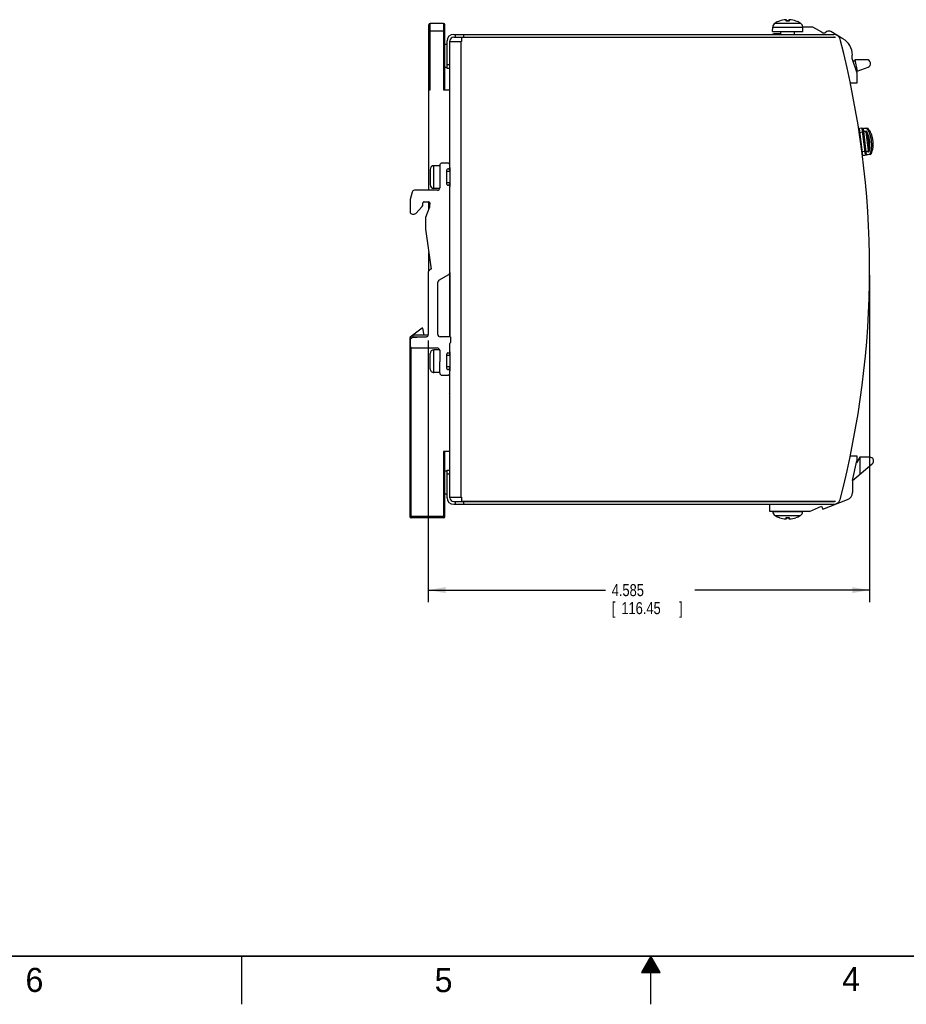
# Model space of a CAD drawing. Header units: inches. Extents: x 0 to 34, y 0 to 22.
# Tile 2 of 58: x 10.4 to 19.7, y 0 to 10.2. Entities that reach past the tile are written whole.
import ezdxf

# ---------------------------------------------------------------- set-up
doc = ezdxf.new("R2010")
doc.units = ezdxf.units.IN
doc.header["$LTSCALE"] = 1.87
doc.header["$MEASUREMENT"] = 0
doc.layers.get('0').update_dxf_attribs({"linetype": 'CONTINUOUS'})
doc.layers.add('DIMENSIONS', color=7, linetype='CONTINUOUS')
doc.styles.get("Standard").update_dxf_attribs({"font": 'txt', "width": 0.8})
doc.dimstyles.new('DIMSTYLE_1', dxfattribs={"dimtxt": 0.125, "dimasz": 0.18, "dimexe": 0.18, "dimexo": 0.0625, "dimgap": 0.09, "dimtad": 0, "dimtih": 1, "dimtoh": 1, "dimdec": 3, "dimzin": 4, "dimdsep": 46, "dimtxsty": 'STANDARD', "dimblk": '_FILLED', "dimblk1": '_FILLED', "dimblk2": '_FILLED', "dimcen": 0.09, "dimadec": 0, "dimazin": 0, "dimtp": 0.01, "dimtm": 0.01, "dimtfac": 1, "dimtdec": 3, "dimtofl": 0, "dimtmove": 0, "dimatfit": 3, "dimldrblk": '_FILLED', "dimfxl": 1, "dimtolj": 1, "dimtzin": 4, "dimarcsym": 0})

# ---------------------------------------------------------------- blocks, each defined once
blk = doc.blocks.new('_FILLED')
at = {"color": 0, "linetype": 'BYBLOCK'}
blk.add_solid([(0, 0), (-1, 0.174), (-1, -0.174)], dxfattribs=at)
blk = doc.blocks.new('*D4')
at = {"layer": 'DIMENSIONS', "color": 2, "linetype": 'CONTINUOUS'}
for p, q in [((19.273, 7.573), (19.273, 4.178)), ((14.688, 6.896), (14.688, 4.178)), ((14.688, 4.303), (16.531, 4.303)), ((19.273, 4.303), (17.456, 4.303))]:
    blk.add_line(p, q, dxfattribs=at)
at = {"layer": 'DIMENSIONS', "color": 2, "linetype": 'CONTINUOUS', "xscale": 0.18, "yscale": 0.18, "zscale": 0.18}
for p, rotation in [((14.688, 4.303), 180), ((19.273, 4.303), 0.000853)]:
    blk.add_blockref('_FILLED', p, dxfattribs=dict(at, rotation=rotation))
at = {"layer": 'DIMENSIONS', "color": 2, "linetype": 'CONTINUOUS', "width": 0.8}
for s, p in [('4.585', (16.594, 4.24)), ('[', (16.594, 4.053)), ('116.45', (16.694, 4.053)), (']', (17.294, 4.053))]:
    blk.add_text(s, height=0.125, dxfattribs=at).set_placement(p)

msp = doc.modelspace()

# ---------------------------------------------------------------- linework, layer by layer
at = {"color": 7, "linetype": 'CONTINUOUS'}
for p, q in [((14.6924, 8.4561), (14.6924, 10.1746)), ((14.7081, 9.5014), (14.7081, 10.1903)), ((14.8459, 10.1903), (14.7081, 10.1903)), ((14.8459, 10.1903), (14.8459, 9.5014)), ((14.8617, 9.5014), (14.8617, 10.1746)), ((18.2652, 10.1076), (18.2667, 10.1514)), ((18.2667, 10.1514), (18.5786, 10.1514)), ((18.2917, 10.1936), (18.5537, 10.1936)), ((18.3383, 10.2149), (18.337, 10.2149)), ((18.4078, 10.2286), (18.4076, 10.2286)), ((18.4081, 10.2149), (18.4081, 10.2284)), ((18.4373, 10.2149), (18.4081, 10.2149)), ((18.436, 10.2153), (18.4094, 10.2153)), ((18.4102, 10.2153), (18.4102, 10.2264)), ((18.4352, 10.2264), (18.4352, 10.2153)), ((18.4373, 10.2284), (18.4373, 10.2149)), ((18.5083, 10.2149), (18.5071, 10.2149)), ((18.5802, 10.1076), (18.5786, 10.1514)), ((18.6845, 10.151), (18.5786, 10.151)), ((18.7784, 10.0975), (18.6845, 10.151)), ((14.6924, 10.1116), (14.8617, 10.1116)), ((14.9522, 10.0762), (18.9003, 10.0762)), ((14.9522, 10.0466), (18.9003, 10.0466)), ((14.9699, 10.0466), (14.9699, 10.0762)), ((15.0349, 10.0427), (15.0349, 10.0033)), ((18.9165, 10.0427), (15.0349, 10.0427)), ((15.0565, 10.0466), (15.0565, 10.0762)), ((18.2652, 10.1076), (18.5802, 10.1076)), ((18.3514, 10.0805), (18.279, 10.0805)), ((18.3439, 10.0427), (18.3439, 10.0466)), ((18.3514, 10.0762), (18.3514, 10.1076)), ((18.494, 10.0762), (18.494, 10.1076)), ((18.5014, 10.0427), (18.5014, 10.0466)), ((18.8297, 10.1051), (18.8185, 10.0982)), ((18.9968, 10.0312), (18.8703, 10.1055)), ((14.8833, 9.9699), (14.8617, 9.9699)), ((14.8833, 9.7218), (14.8833, 10.0073)), ((14.9128, 8.7156), (14.9128, 10.0073)), ((14.9128, 10.0033), (15.0349, 10.0033)), ((15.0309, 5.2671), (15.0309, 10.0033)), ((19.0939, 9.8262), (19.0939, 9.8615)), ((19.1451, 9.6726), (19.0939, 9.8262)), ((14.8833, 9.7336), (14.8617, 9.7336)), ((14.9128, 9.7612), (14.8833, 9.7612)), ((14.9128, 9.7218), (14.8833, 9.7218)), ((19.1245, 9.7968), (19.1037, 9.7968)), ((19.2434, 9.8129), (19.1215, 9.8129)), ((19.1215, 9.8129), (19.1439, 9.6933)), ((19.1279, 9.7242), (19.1381, 9.7242)), ((19.1439, 9.6933), (19.2574, 9.7368)), ((19.1451, 9.5742), (19.1451, 9.6726)), ((19.0726, 9.5742), (19.1451, 9.5742)), ((14.6924, 9.5014), (14.7081, 9.5014)), ((14.8459, 9.5014), (14.9128, 9.5014)), ((14.9089, 9.5014), (14.9089, 8.7284)), ((14.9089, 9.3045), (14.9128, 9.3045)), ((19.1632, 9.089), (19.1715, 9.0192)), ((19.1647, 9.0634), (19.1662, 9.0636)), ((19.1669, 9.0577), (19.206, 9.0624)), ((19.1935, 9.1005), (19.1701, 9.0978)), ((19.2034, 8.8175), (19.1701, 9.0978)), ((19.1935, 9.1005), (19.2269, 8.8203)), ((19.2337, 8.829), (19.2023, 9.0937)), ((19.2339, 8.831), (19.2032, 9.0891)), ((19.2042, 9.0773), (19.2046, 9.0773)), ((19.2063, 9.0636), (19.235, 9.067)), ((19.2453, 9.102), (19.2101, 9.0978)), ((19.2427, 8.8242), (19.2101, 9.0978)), ((19.2455, 9.0998), (19.2104, 9.0956)), ((19.2134, 9.0699), (19.2383, 9.0729)), ((19.2346, 9.0621), (19.2581, 8.8646)), ((19.2453, 9.102), (19.2459, 9.0973)), ((19.23, 8.8603), (19.1941, 8.856)), ((19.2034, 8.8175), (19.2269, 8.8203)), ((19.2597, 8.86), (19.2309, 8.8566)), ((19.2325, 8.8428), (19.2321, 8.8427)), ((19.2642, 8.855), (19.2393, 8.852)), ((19.2424, 8.8263), (19.2776, 8.8305)), ((19.2778, 8.8283), (19.2427, 8.8242)), ((19.2773, 8.8331), (19.2778, 8.8283)), ((14.7475, 8.4758), (14.7475, 8.712)), ((14.8066, 8.712), (14.7475, 8.712)), ((14.8066, 8.7159), (14.8066, 8.482)), ((14.8884, 8.7395), (14.8302, 8.7395)), ((14.9129, 8.6922), (14.9129, 8.7151)), ((14.7082, 8.6726), (14.7082, 8.5151)), ((14.8813, 8.5199), (14.8813, 8.6685)), ((14.9128, 8.6529), (14.8813, 8.6529)), ((14.8932, 8.6803), (14.901, 8.6803)), ((14.9089, 8.6833), (14.9089, 8.6529)), ((14.9128, 8.6917), (14.9128, 8.4967)), ((14.9128, 8.5348), (14.8813, 8.5348)), ((14.901, 8.5081), (14.8932, 8.5081)), ((14.9089, 8.5348), (14.9089, 8.5051)), ((14.9128, 7.6019), (14.9129, 8.4963)), ((14.5206, 8.4382), (14.5009, 8.3594)), ((14.783, 8.4561), (14.5435, 8.4561)), ((14.8058, 8.4758), (14.7475, 8.4758)), ((14.4995, 8.348), (14.4995, 8.2327)), ((14.5574, 8.2166), (14.625, 8.2886)), ((14.6333, 8.3096), (14.6333, 8.325)), ((14.6452, 8.3368), (14.691, 8.3368)), ((14.6924, 8.2571), (14.6924, 8.3367)), ((14.7028, 8.3248), (14.7007, 8.2944)), ((14.5231, 8.2091), (14.5402, 8.2091)), ((14.6758, 8.2185), (14.6584, 8.1737)), ((14.7023, 8.2803), (14.6758, 8.2185)), ((14.6584, 8.1737), (14.6584, 8.052)), ((14.6584, 8.052), (14.717, 7.6372)), ((14.6924, 7.6175), (14.6924, 7.8117)), ((14.6884, 7.6086), (14.6884, 6.9582)), ((14.7084, 7.6335), (14.6919, 7.617)), ((14.7987, 7.5216), (14.9003, 7.5803)), ((14.9089, 7.5885), (14.9089, 6.9354)), ((14.9128, 7.6019), (14.9128, 6.9354)), ((14.7869, 6.959), (14.7869, 7.5011)), ((14.623, 7.024), (14.5017, 6.9308)), ((14.6302, 7.0241), (14.623, 7.024)), ((14.645, 6.9502), (14.6302, 7.0241)), ((14.4955, 6.9183), (14.4955, 5.0683)), ((14.4955, 6.9183), (14.5096, 6.9183)), ((14.4995, 6.899), (14.4995, 6.842)), ((14.5107, 6.919), (14.5017, 6.9308)), ((14.5322, 6.9344), (14.5148, 6.9211)), ((14.6668, 6.9346), (14.5211, 6.9225)), ((14.5226, 6.9469), (14.5322, 6.9344)), ((14.5322, 6.9344), (14.5322, 6.9502)), ((14.687, 6.9502), (14.5322, 6.9502)), ((14.5322, 6.9344), (14.6646, 6.9344)), ((14.9203, 6.9354), (14.8105, 6.9354)), ((14.9128, 6.7793), (14.9128, 6.8647)), ((14.9203, 6.9354), (14.9203, 6.8757)), ((14.5113, 5.0525), (14.5113, 6.8215)), ((14.5231, 6.8183), (14.7817, 6.8183)), ((14.7081, 6.6018), (14.7082, 6.7592)), ((14.7475, 6.5624), (14.7475, 6.7986)), ((14.8061, 6.7986), (14.7475, 6.7986)), ((14.8067, 6.7933), (14.8065, 6.5585)), ((14.8066, 6.7953), (14.8066, 6.6805)), ((14.8813, 6.6059), (14.8813, 6.7557)), ((14.8931, 6.7675), (14.901, 6.7675)), ((14.9089, 6.7706), (14.9089, 6.7395)), ((14.9128, 6.7793), (14.9128, 6.5814)), ((14.9128, 6.7395), (14.8813, 6.7395)), ((14.8065, 6.5624), (14.7475, 6.5624)), ((14.9128, 6.6214), (14.8813, 6.6214)), ((14.901, 6.5939), (14.8933, 6.5939)), ((14.9089, 6.6214), (14.9089, 6.5908)), ((14.9128, 6.5585), (14.9128, 6.5814)), ((14.9128, 5.2632), (14.9128, 6.5585)), ((14.8302, 6.5349), (14.8892, 6.5348)), ((14.9089, 6.5455), (14.9089, 5.7415)), ((14.9128, 6.4384), (14.9089, 6.4384)), ((14.9089, 6.3447), (14.9128, 6.3509)), ((14.8459, 5.7415), (14.8459, 5.0525)), ((14.9089, 5.7415), (14.8459, 5.7415)), ((14.8617, 5.0683), (14.8617, 5.7415)), ((19.0726, 5.6962), (19.1415, 5.6962)), ((19.0942, 5.4403), (19.1415, 5.645)), ((19.173, 5.6838), (19.1371, 5.6259)), ((19.1415, 5.6962), (19.1415, 5.645)), ((19.2753, 5.6838), (19.173, 5.6838)), ((19.173, 5.6838), (19.173, 5.5067)), ((14.8833, 5.5368), (14.8617, 5.5368)), ((14.8833, 5.2632), (14.8833, 5.5486)), ((14.8833, 5.5486), (14.9128, 5.5486)), ((19.0942, 5.4403), (19.3007, 5.6143)), ((14.8833, 5.5092), (14.9128, 5.5092)), ((19.0942, 5.4403), (19.0942, 5.3172)), ((14.8833, 5.3006), (14.8617, 5.3006)), ((14.9128, 5.2671), (15.0349, 5.2671)), ((14.9522, 5.2238), (18.9003, 5.2238)), ((14.9699, 5.1943), (14.9699, 5.2238)), ((15.0349, 5.2671), (15.0349, 5.2277)), ((15.0349, 5.2277), (18.9165, 5.2277)), ((15.0565, 5.1943), (15.0565, 5.2238)), ((18.236, 5.2238), (18.236, 5.2277)), ((18.7875, 5.145), (19.0438, 5.2437)), ((14.9522, 5.1943), (18.9003, 5.1943)), ((18.236, 5.1195), (18.236, 5.1943)), ((18.6493, 5.1195), (18.236, 5.1195)), ((18.2667, 5.1195), (18.2667, 5.119)), ((18.2667, 5.119), (18.5786, 5.119)), ((18.5786, 5.1195), (18.5786, 5.119)), ((18.6493, 5.1195), (18.7753, 5.1765)), ((18.7753, 5.1765), (18.7875, 5.145)), ((14.8617, 5.0683), (14.4955, 5.0683)), ((14.8459, 5.0525), (14.5113, 5.0525)), ((18.2917, 5.0768), (18.5537, 5.0768)), ((18.337, 5.0555), (18.3383, 5.0555)), ((18.4081, 5.0555), (18.4373, 5.0555)), ((18.4081, 5.042), (18.4081, 5.0555)), ((18.4094, 5.0551), (18.436, 5.0551)), ((18.4102, 5.044), (18.4102, 5.0551)), ((18.4352, 5.0551), (18.4352, 5.044)), ((18.4373, 5.0555), (18.4373, 5.042)), ((18.4375, 5.0418), (18.4377, 5.0418)), ((18.5071, 5.0555), (18.5083, 5.0555))]:
    msp.add_line(p, q, dxfattribs=at)
at = {"color": 2, "linetype": 'CONTINUOUS'}
for p, q in [((12.75, 0), (12.75, 0.5)), ((17, 0.5), (16.902, 0.3303)), ((16.9481, 0.41), (17.052, 0.41)), ((16.9538, 0.42), (17.0462, 0.42)), ((16.9596, 0.43), (17.0404, 0.43)), ((16.9654, 0.44), (17.0347, 0.44)), ((16.9712, 0.45), (17.0289, 0.45)), ((16.9769, 0.46), (17.0231, 0.46)), ((16.9827, 0.47), (17.0173, 0.47)), ((16.9885, 0.48), (17.0116, 0.48)), ((16.9942, 0.49), (17.0058, 0.49)), ((17.098, 0.3303), (17, 0.5)), ((17, 0), (17, 0.5)), ((16.902, 0.3303), (17.098, 0.3303)), ((16.9076, 0.34), (17.0924, 0.34)), ((16.9134, 0.35), (17.0866, 0.35)), ((16.9192, 0.36), (17.0808, 0.36)), ((16.925, 0.37), (17.0751, 0.37)), ((16.9307, 0.38), (17.0693, 0.38)), ((16.9365, 0.39), (17.0635, 0.39)), ((16.9423, 0.4), (17.0578, 0.4))]:
    msp.add_line(p, q, dxfattribs=at)
at = {"color": 7, "linetype": 'CONTINUOUS'}
for points in [[(18.4076, 10.2286), (18.4074, 10.2286), (18.4072, 10.2286), (18.4069, 10.2286), (18.4066, 10.2287), (18.4063, 10.2287), (18.406, 10.2286), (18.4056, 10.2286), (18.4052, 10.2286), (18.4048, 10.2286), (18.4043, 10.2286), (18.4039, 10.2286), (18.4034, 10.2285), (18.4028, 10.2285), (18.4023, 10.2285), (18.402, 10.2284)], [(18.4084, 10.2285), (18.4082, 10.2285), (18.408, 10.2286), (18.4078, 10.2286)], [(18.4102, 10.2264), (18.4102, 10.2267), (18.4101, 10.2271), (18.41, 10.2273), (18.4098, 10.2276), (18.4096, 10.2279), (18.4094, 10.228), (18.4092, 10.2282), (18.409, 10.2283), (18.4088, 10.2284), (18.4086, 10.2285), (18.4084, 10.2285)], [(18.4368, 10.2285), (18.4366, 10.2284), (18.4364, 10.2283), (18.4362, 10.2282), (18.4359, 10.2281), (18.4357, 10.2279), (18.4355, 10.2276), (18.4354, 10.2274), (18.4353, 10.2271), (18.4352, 10.2267), (18.4352, 10.2264)], [(18.4371, 10.2285), (18.437, 10.2285), (18.4368, 10.2285)], [(18.4377, 10.2286), (18.4375, 10.2286), (18.4373, 10.2286), (18.4371, 10.2285)], [(18.4433, 10.2284), (18.4431, 10.2285), (18.4426, 10.2285), (18.442, 10.2285), (18.4415, 10.2286), (18.441, 10.2286), (18.4406, 10.2286), (18.4401, 10.2286), (18.4397, 10.2286), (18.4394, 10.2286), (18.439, 10.2287), (18.4387, 10.2287), (18.4384, 10.2286), (18.4382, 10.2286), (18.4379, 10.2286), (18.4377, 10.2286)], [(19.2902, 8.8399), (19.2921, 8.8435), (19.2949, 8.8491), (19.2974, 8.855), (19.2996, 8.8612), (19.3017, 8.8675), (19.3036, 8.8741), (19.3052, 8.8808), (19.3066, 8.8876), (19.3078, 8.8946), (19.3087, 8.9016), (19.3095, 8.9087), (19.3101, 8.9158), (19.3105, 8.9231), (19.3107, 8.9304), (19.3107, 8.9377), (19.3106, 8.9451), (19.3102, 8.9524), (19.3097, 8.9598), (19.309, 8.9671), (19.3081, 8.9745), (19.3071, 8.9818), (19.3059, 8.989), (19.3045, 8.9962), (19.3029, 9.0034), (19.3012, 9.0105), (19.2993, 9.0176), (19.2972, 9.0245), (19.2949, 9.0314), (19.2925, 9.0381), (19.2899, 9.0447), (19.2871, 9.0512), (19.2841, 9.0575), (19.281, 9.0636), (19.2777, 9.0695), (19.2742, 9.0752), (19.2705, 9.0807), (19.2667, 9.0858), (19.2627, 9.0907), (19.26, 9.0937)], [(18.402, 5.042), (18.4022, 5.042), (18.4028, 5.0419), (18.4033, 5.0419), (18.4038, 5.0418), (18.4043, 5.0418), (18.4048, 5.0418), (18.4052, 5.0418), (18.4056, 5.0418), (18.406, 5.0418), (18.4063, 5.0418), (18.4066, 5.0418), (18.4069, 5.0418), (18.4072, 5.0418), (18.4074, 5.0418), (18.4076, 5.0418)], [(18.4076, 5.0418), (18.4078, 5.0418), (18.408, 5.0418), (18.4082, 5.0419)], [(18.4082, 5.0419), (18.4084, 5.0419), (18.4086, 5.0419)], [(18.4086, 5.0419), (18.4088, 5.042), (18.409, 5.0421), (18.4092, 5.0422), (18.4094, 5.0424), (18.4096, 5.0426), (18.4098, 5.0428), (18.41, 5.0431), (18.4101, 5.0434), (18.4102, 5.0437), (18.4102, 5.044)], [(18.4352, 5.044), (18.4352, 5.0437), (18.4353, 5.0434), (18.4354, 5.0431), (18.4355, 5.0428), (18.4357, 5.0426), (18.4359, 5.0424), (18.4362, 5.0422), (18.4364, 5.0421), (18.4366, 5.042), (18.4368, 5.0419), (18.437, 5.0419)], [(18.437, 5.0419), (18.4371, 5.0419), (18.4373, 5.0418), (18.4375, 5.0418)], [(18.4377, 5.0418), (18.4379, 5.0418), (18.4382, 5.0418), (18.4384, 5.0418), (18.4387, 5.0418), (18.439, 5.0418), (18.4394, 5.0418), (18.4397, 5.0418), (18.4401, 5.0418), (18.4406, 5.0418), (18.441, 5.0418), (18.4415, 5.0418), (18.442, 5.0419), (18.4425, 5.0419), (18.4431, 5.0419), (18.4433, 5.042)]]:
    msp.add_lwpolyline(points, dxfattribs=at)
at = {"color": 7, "linetype": 'CONTINUOUS', "const_width": 0.02}
msp.add_lwpolyline([(0.5, 0.5), (33.5, 0.5)], dxfattribs=at)
at = {"color": 7, "linetype": 'CONTINUOUS'}
for centre, radius, start, end in [((14.7081, 10.1746), 0.0157, 90, 180), ((14.8459, 10.1746), 0.0157, 0, 90), ((18.3179, 10.1497), 0.0512, 120.79128, 178), ((18.4227, 9.9738), 0.2559, 109.55912, 120.79128), ((18.4227, 9.9738), 0.2555, 94.6386, 109.29572), ((18.4227, 9.9738), 0.2555, 70.70434, 85.3614), ((18.4227, 9.9738), 0.2559, 59.20872, 70.44088), ((18.5275, 10.1497), 0.0512, 2, 59.20872), ((14.9522, 10.0073), 0.0689, 90, 180), ((14.9522, 10.0073), 0.0394, 90, 180), ((18.279, 10.0411), 0.0394, 171.95215, 177.70619), ((18.279, 10.0411), 0.0394, 90, 117.12675), ((18.7979, 10.1317), 0.0394, 240.36162, 301.6075), ((18.8503, 10.0716), 0.0394, 59.57513, 121.6075), ((18.9003, 10.0073), 0.0689, 14.60134, 90), ((18.9003, 10.0073), 0.0394, 64.07696, 90), ((18.9165, 10.023), 0.0197, 87.15107, 90), ((9.7947, 7.6352), 9.4783, 345.39866, 14.60134), ((18.8971, 9.8615), 0.1969, 0, 59.57513), ((19.2434, 9.7735), 0.0394, 290.96535, 90), ((19.171, 9.0899), 0.00787, 96.7822, 186.7822), ((19.1945, 9.0927), 0.00787, 6.7822, 96.7822), ((19.211, 9.09), 0.00787, 96.7822, 186.7822), ((19.2472, 9.0864), 0.0157, 18.63895, 96.7822), ((19.2025, 8.8253), 0.00787, 243.41015, 276.7822), ((19.2259, 8.8281), 0.00787, 276.7822, 6.7822), ((19.2417, 8.832), 0.00787, 186.78265, 276.7822), ((19.276, 8.844), 0.0157, 276.7822, 354.92863), ((14.7475, 8.6726), 0.0394, 90.00404, 180.00404), ((14.8302, 8.7159), 0.0236, 89.9993, 179.9993), ((14.8884, 8.7151), 0.0245, 359.99878, 89.9993), ((14.8932, 8.6685), 0.0118, 89.9993, 179.9993), ((14.901, 8.6922), 0.0118, 269.9993, 359.99878), ((14.7475, 8.5151), 0.0394, 180.00404, 270.00404), ((14.8932, 8.5199), 0.0118, 179.9993, 269.9993), ((14.901, 8.4963), 0.0118, 359.99878, 89.9993), ((14.5435, 8.4325), 0.0236, 89.9993, 165.95621), ((14.7806, 8.482), 0.026, 275.38299, 359.9993), ((14.5465, 8.348), 0.047, 165.95621, 179.9993), ((14.6026, 8.3096), 0.0307, 316.8163, 359.9993), ((14.6451, 8.325), 0.0118, 89.93951, 179.9993), ((14.6909, 8.325), 0.0118, 359.1474, 89.93951), ((14.7409, 8.2917), 0.0403, 176.16034, 196.41505), ((14.5231, 8.2327), 0.0236, 179.9993, 269.9993), ((14.5402, 8.2327), 0.0236, 269.9993, 316.8163), ((14.7003, 7.6086), 0.0118, 135.03951, 180.00034), ((14.7154, 7.6264), 0.01, 111.27937, 135.03951), ((14.7009, 7.6637), 0.03, 291.27937, 293.77593), ((14.7174, 7.6262), 0.011, 92.18304, 113.77593), ((14.8878, 7.6019), 0.025, 300.00092, 359.99878), ((14.8105, 7.5011), 0.0236, 120.00092, 179.9993), ((14.6648, 6.9582), 0.0236, 274.75089, 0.00034), ((14.8105, 6.959), 0.0236, 179.9993, 269.9983), ((14.5113, 6.9183), 0.0157, 127.52214, 180), ((14.5231, 6.899), 0.0236, 94.75089, 179.9993), ((14.5322, 6.9344), 0.0157, 90.00122, 127.52311), ((14.9246, 6.8647), 0.0118, 111.49554, 179.9993), ((14.5231, 6.842), 0.0236, 179.9993, 269.9993), ((14.7475, 6.7592), 0.0394, 89.99337, 179.99337), ((14.7817, 6.7933), 0.025, 359.96255, 89.9993), ((14.8931, 6.7557), 0.0118, 89.9993, 179.9993), ((14.901, 6.7793), 0.0118, 269.9993, 359.9993), ((14.7475, 6.6017), 0.0394, 179.99337, 269.99337), ((14.8302, 6.5585), 0.0236, 179.96255, 270.00363), ((14.8933, 6.6059), 0.012, 179.9993, 270.04328), ((14.8892, 6.5585), 0.0236, 269.99005, 359.99247), ((14.901, 6.582), 0.0118, 356.78712, 90.04328), ((19.2753, 5.6444), 0.0394, 310.11647, 90), ((14.9522, 5.2632), 0.0689, 180, 270), ((14.9522, 5.2632), 0.0394, 180, 270), ((18.9003, 5.2632), 0.0689, 270, 345.39866), ((18.9003, 5.2632), 0.0394, 270, 295.92304), ((18.9165, 5.2474), 0.0197, 270, 272.84893), ((19.0155, 5.3172), 0.0787, 291.05724, 360), ((18.3179, 5.1208), 0.0512, 182, 239.20872), ((18.5275, 5.1208), 0.0512, 300.79128, 358), ((14.5113, 5.0683), 0.0157, 180, 270), ((14.8459, 5.0683), 0.0157, 270, 360), ((18.4227, 5.2966), 0.2559, 239.20872, 250.44088), ((18.4227, 5.2966), 0.2555, 250.70434, 265.3614), ((18.4227, 5.2966), 0.2555, 274.6386, 289.29572), ((18.4227, 5.2966), 0.2559, 289.55912, 300.79128)]:
    msp.add_arc(centre, radius, start, end, dxfattribs=at)
for points, knots in [([(18.4081, 10.2284), (18.4081, 10.2285), (18.408, 10.2285), (18.4079, 10.2285), (18.4078, 10.2286), (18.4076, 10.2286), (18.4074, 10.2286), (18.4071, 10.2286), (18.4068, 10.2286), (18.4065, 10.2286), (18.4061, 10.2286), (18.4056, 10.2286), (18.4052, 10.2286), (18.4047, 10.2286), (18.4042, 10.2286), (18.4037, 10.2286), (18.4031, 10.2285), (18.4026, 10.2285), (18.4022, 10.2285), (18.402, 10.2284)], [0, 0, 0, 0, 0.0084594, 0.0230021, 0.0451145, 0.0748842, 0.1120881, 0.1565791, 0.2082583, 0.2668576, 0.3317053, 0.4019361, 0.4770091, 0.5565891, 0.6402414, 0.7272918, 0.8169031, 0.9081302, 1, 1, 1, 1]), ([(18.4081, 10.2284), (18.4082, 10.2284), (18.4084, 10.2284), (18.4087, 10.2284), (18.4089, 10.2283), (18.4092, 10.2282), (18.4094, 10.228), (18.4097, 10.2278), (18.4098, 10.2276), (18.41, 10.2273), (18.4101, 10.227), (18.4102, 10.2267), (18.4102, 10.2265), (18.4102, 10.2264)], [0, 0, 0, 0, 0.0910505, 0.1820933, 0.2731163, 0.3641091, 0.455064, 0.5459765, 0.636846, 0.7276752, 0.8184706, 0.9092417, 1, 1, 1, 1]), ([(18.4094, 10.2153), (18.4093, 10.2153), (18.4092, 10.2153), (18.409, 10.2153), (18.4089, 10.2152), (18.4088, 10.2152), (18.4087, 10.2151), (18.4086, 10.2151), (18.4085, 10.215), (18.4085, 10.215), (18.4085, 10.2149)], [0, 0, 0, 0, 0.1710347, 0.3328441, 0.4827398, 0.6197844, 0.7424493, 0.8473954, 0.9322597, 1, 1, 1, 1]), ([(18.4373, 10.2284), (18.4372, 10.2284), (18.437, 10.2284), (18.4367, 10.2284), (18.4364, 10.2283), (18.4362, 10.2282), (18.4359, 10.228), (18.4357, 10.2278), (18.4355, 10.2276), (18.4354, 10.2273), (18.4353, 10.227), (18.4352, 10.2267), (18.4352, 10.2265), (18.4352, 10.2264)], [0, 0, 0, 0, 0.0910528, 0.1820977, 0.2731225, 0.3641166, 0.4550723, 0.5459849, 0.6368537, 0.7276817, 0.8184756, 0.9092449, 1, 1, 1, 1]), ([(18.4368, 10.2149), (18.4368, 10.215), (18.4368, 10.215), (18.4368, 10.2151), (18.4367, 10.2151), (18.4366, 10.2152), (18.4364, 10.2152), (18.4363, 10.2153), (18.4361, 10.2153), (18.436, 10.2153), (18.436, 10.2153)], [0, 0, 0, 0, 0.0677889, 0.1526582, 0.2575772, 0.3802023, 0.5172279, 0.6670842, 0.828884, 1, 1, 1, 1]), ([(18.4433, 10.2284), (18.4432, 10.2285), (18.4428, 10.2285), (18.4422, 10.2285), (18.4417, 10.2286), (18.4412, 10.2286), (18.4406, 10.2286), (18.4402, 10.2286), (18.4397, 10.2286), (18.4393, 10.2286), (18.4389, 10.2286), (18.4385, 10.2286), (18.4382, 10.2286), (18.4379, 10.2286), (18.4377, 10.2286), (18.4375, 10.2286), (18.4374, 10.2285), (18.4373, 10.2285), (18.4373, 10.2285), (18.4373, 10.2284)], [0, 0, 0, 0, 0.091891, 0.1831132, 0.2727039, 0.3597313, 0.4433729, 0.5229705, 0.5981013, 0.6684247, 0.7333386, 0.7919626, 0.8436379, 0.8881176, 0.9252994, 0.9550263, 0.9770802, 0.9915702, 1, 1, 1, 1]), ([(19.2033, 9.0887), (19.2033, 9.0889), (19.2033, 9.0894), (19.2035, 9.0901), (19.2037, 9.0908), (19.204, 9.0915), (19.2044, 9.0921), (19.2048, 9.0927), (19.2053, 9.0933), (19.2059, 9.0938), (19.2066, 9.0943), (19.2073, 9.0947), (19.208, 9.095), (19.2088, 9.0953), (19.2095, 9.0955), (19.2101, 9.0956), (19.2104, 9.0956)], [0, 0, 0, 0, 0.0659317, 0.132346, 0.1994517, 0.2674215, 0.3363846, 0.4064223, 0.4775664, 0.5497998, 0.6230599, 0.6972425, 0.7722076, 0.8477859, 0.9237857, 1, 1, 1, 1]), ([(19.2063, 9.0636), (19.2062, 9.0637), (19.2062, 9.0641), (19.2063, 9.0647), (19.2064, 9.0653), (19.2067, 9.0659), (19.207, 9.0664), (19.2074, 9.067), (19.2078, 9.0675), (19.2084, 9.0679), (19.209, 9.0684), (19.2096, 9.0688), (19.2103, 9.0691), (19.211, 9.0694), (19.2118, 9.0696), (19.2126, 9.0698), (19.2131, 9.0699), (19.2134, 9.0699)], [0, 0, 0, 0, 0.0543932, 0.1094076, 0.1656176, 0.2235118, 0.2834676, 0.3457398, 0.4104605, 0.4776462, 0.5472095, 0.618973, 0.6926828, 0.7680226, 0.8446272, 0.9220949, 1, 1, 1, 1]), ([(19.2346, 9.0621), (19.2345, 9.0625), (19.2345, 9.0632), (19.2345, 9.0643), (19.2346, 9.0653), (19.2348, 9.0662), (19.2349, 9.0667), (19.235, 9.067)], [0, 0, 0, 0, 0.2420104, 0.4608324, 0.6587658, 0.8377667, 1, 1, 1, 1]), ([(19.2581, 8.8646), (19.2586, 8.8666), (19.2597, 8.8706), (19.2612, 8.8767), (19.2625, 8.883), (19.2636, 8.8894), (19.2645, 8.896), (19.2652, 8.9027), (19.2658, 8.9095), (19.2662, 8.9163), (19.2664, 8.9233), (19.2665, 8.9303), (19.2664, 8.9373), (19.2661, 8.9443), (19.2657, 8.9514), (19.2651, 8.9585), (19.2644, 8.9655), (19.2634, 8.9725), (19.2624, 8.9796), (19.2611, 8.9865), (19.2597, 8.9934), (19.2582, 9.0003), (19.2565, 9.007), (19.2547, 9.0137), (19.2527, 9.0202), (19.2505, 9.0266), (19.2482, 9.033), (19.2458, 9.0392), (19.2432, 9.0452), (19.2405, 9.051), (19.2376, 9.0567), (19.2356, 9.0603), (19.2346, 9.0621)], [0, 0, 0, 0, 0.0301797, 0.0610607, 0.0925886, 0.1247085, 0.1573581, 0.190469, 0.2239783, 0.2578289, 0.2919664, 0.3263348, 0.3608786, 0.3955486, 0.4303114, 0.4651368, 0.5000004, 0.5348895, 0.5697901, 0.6046431, 0.6393487, 0.6738139, 0.7080038, 0.7419064, 0.7755137, 0.8088402, 0.8418979, 0.8746377, 0.9069377, 0.9386742, 0.9697296, 1, 1, 1, 1]), ([(19.235, 9.067), (19.2351, 9.0672), (19.2354, 9.0678), (19.2357, 9.0686), (19.2361, 9.0693), (19.2364, 9.0699), (19.2365, 9.0701)], [0, 0, 0, 0, 0.2404799, 0.489251, 0.7434077, 1, 1, 1, 1]), ([(19.2365, 9.0701), (19.2366, 9.0704), (19.2369, 9.0709), (19.2373, 9.0716), (19.2378, 9.0723), (19.2381, 9.0727), (19.2383, 9.0729)], [0, 0, 0, 0, 0.2575289, 0.5126963, 0.7614522, 1, 1, 1, 1]), ([(19.2383, 9.0729), (19.2389, 9.0719), (19.24, 9.0699), (19.2417, 9.0669), (19.2434, 9.0637), (19.2455, 9.0594), (19.2482, 9.0538), (19.2512, 9.0468), (19.254, 9.0396), (19.2567, 9.0322), (19.2592, 9.0245), (19.2615, 9.0166), (19.2637, 9.0085), (19.2656, 9.0003), (19.2674, 8.9919), (19.2689, 8.9835), (19.2703, 8.9749), (19.2714, 8.9663), (19.2723, 8.9577), (19.273, 8.9491), (19.2735, 8.9405), (19.2738, 8.932), (19.2738, 8.9236), (19.2736, 8.9152), (19.2732, 8.907), (19.2726, 8.8989), (19.2717, 8.891), (19.2706, 8.8833), (19.2694, 8.8759), (19.2681, 8.8698), (19.267, 8.8651), (19.2661, 8.8617), (19.2652, 8.8583), (19.2645, 8.8561), (19.2642, 8.855)], [0, 0, 0, 0, 0.0152709, 0.0308084, 0.046604, 0.0626504, 0.0954635, 0.1291846, 0.1637458, 0.1990768, 0.2351053, 0.2717577, 0.3089571, 0.3466166, 0.384645, 0.4229498, 0.4614378, 0.5000155, 0.5385893, 0.5770662, 0.615355, 0.6533683, 0.6910195, 0.7282225, 0.7648917, 0.8009426, 0.8362924, 0.870861, 0.9045742, 0.9373711, 0.9534093, 0.969198, 0.9847307, 1, 1, 1, 1]), ([(19.2605, 9.094), (19.2603, 9.0942), (19.2598, 9.0948), (19.2591, 9.0956), (19.2581, 9.0965), (19.2571, 9.0972), (19.256, 9.0979), (19.2548, 9.0985), (19.2536, 9.099), (19.2523, 9.0994), (19.251, 9.0997), (19.2497, 9.0999), (19.2483, 9.1), (19.2469, 9.1), (19.246, 9.0999), (19.2455, 9.0998)], [0, 0, 0, 0, 0.0543352, 0.1284288, 0.2034772, 0.2795134, 0.3565397, 0.4345287, 0.5134255, 0.5931496, 0.6735984, 0.7546505, 0.8361686, 0.918004, 1, 1, 1, 1]), ([(19.26, 9.0937), (19.2598, 9.0939), (19.2592, 9.0945), (19.2583, 9.0952), (19.2573, 9.0959), (19.2562, 9.0964), (19.255, 9.0969), (19.2538, 9.0973), (19.2526, 9.0975), (19.2513, 9.0977), (19.2499, 9.0977), (19.2486, 9.0977), (19.2472, 9.0975), (19.2463, 9.0974), (19.2459, 9.0973)], [0, 0, 0, 0, 0.0738737, 0.1510038, 0.2295342, 0.3094877, 0.3908657, 0.4739591, 0.5584037, 0.6443747, 0.7317698, 0.8201405, 0.9096335, 1, 1, 1, 1]), ([(19.2653, 9.0674), (19.2651, 9.0678), (19.2646, 9.0687), (19.2635, 9.0708), (19.2619, 9.0738), (19.2597, 9.0776), (19.2575, 9.0813), (19.2553, 9.0848), (19.253, 9.0882), (19.2507, 9.0914), (19.2487, 9.0939), (19.2471, 9.0959), (19.2463, 9.0968), (19.2459, 9.0973)], [0, 0, 0, 0, 0.0386056, 0.0770539, 0.2031464, 0.3262938, 0.4464282, 0.5634874, 0.6774159, 0.7881664, 0.895701, 0.9482556, 1, 1, 1, 1]), ([(19.2618, 9.0916), (19.2618, 9.0916), (19.2617, 9.092), (19.2613, 9.0927), (19.2608, 9.0935), (19.2605, 9.0939), (19.2605, 9.094)], [0, 0, 0, 0, 0.0066461, 0.4437737, 0.8850198, 1, 1, 1, 1]), ([(19.2891, 8.8666), (19.2896, 8.8687), (19.2905, 8.873), (19.2917, 8.8794), (19.2928, 8.8861), (19.2936, 8.8928), (19.2943, 8.8997), (19.2949, 8.9067), (19.2952, 8.9138), (19.2954, 8.921), (19.2955, 8.9283), (19.2954, 8.9356), (19.2951, 8.943), (19.2947, 8.9504), (19.2941, 8.9578), (19.2934, 8.9652), (19.2925, 8.9726), (19.2915, 8.98), (19.2903, 8.9873), (19.289, 8.9946), (19.2875, 9.0018), (19.2859, 9.0089), (19.2841, 9.016), (19.2823, 9.0229), (19.2802, 9.0298), (19.2781, 9.0365), (19.2758, 9.043), (19.2733, 9.0494), (19.2708, 9.0556), (19.2681, 9.0616), (19.2662, 9.0655), (19.2653, 9.0674)], [0, 0, 0, 0, 0.0313027, 0.0632798, 0.0958867, 0.1290689, 0.1627716, 0.1969424, 0.2315428, 0.2665426, 0.301903, 0.3375545, 0.373422, 0.4094467, 0.4455895, 0.4818112, 0.5180598, 0.554277, 0.5904095, 0.6264166, 0.6622598, 0.69789, 0.7332473, 0.7682724, 0.8029164, 0.8371349, 0.8708795, 0.9040941, 0.9367216, 0.9687055, 1, 1, 1, 1]), ([(19.2309, 8.8566), (19.2309, 8.8564), (19.231, 8.856), (19.2312, 8.8554), (19.2314, 8.8549), (19.2318, 8.8544), (19.2322, 8.8539), (19.2327, 8.8535), (19.2333, 8.8531), (19.2339, 8.8528), (19.2346, 8.8525), (19.2353, 8.8523), (19.2361, 8.8521), (19.2369, 8.852), (19.2377, 8.852), (19.2385, 8.852), (19.2391, 8.852), (19.2393, 8.852)], [0, 0, 0, 0, 0.0543932, 0.1094076, 0.1656176, 0.2235118, 0.2834676, 0.3457398, 0.4104605, 0.4776462, 0.5472095, 0.618973, 0.6926828, 0.7680226, 0.8446272, 0.9220949, 1, 1, 1, 1]), ([(19.2424, 8.8263), (19.2421, 8.8263), (19.2416, 8.8263), (19.2408, 8.8263), (19.2399, 8.8264), (19.2391, 8.8265), (19.2384, 8.8268), (19.2376, 8.8271), (19.237, 8.8274), (19.2363, 8.8279), (19.2357, 8.8283), (19.2352, 8.8289), (19.2348, 8.8295), (19.2344, 8.8301), (19.2341, 8.8307), (19.234, 8.8312), (19.2339, 8.8314)], [0, 0, 0, 0, 0.0762091, 0.1522046, 0.2277798, 0.3027437, 0.3769274, 0.4501906, 0.5224269, 0.5935711, 0.6636079, 0.7325729, 0.8005491, 0.8676612, 0.9340769, 1, 1, 1, 1]), ([(19.2597, 8.86), (19.2595, 8.8602), (19.2592, 8.8607), (19.2588, 8.8615), (19.2585, 8.8624), (19.2582, 8.8635), (19.2581, 8.8642), (19.2581, 8.8646)], [0, 0, 0, 0, 0.1622643, 0.3413063, 0.5392562, 0.7580663, 1, 1, 1, 1]), ([(19.2597, 8.86), (19.2598, 8.8598), (19.2601, 8.8593), (19.2607, 8.8586), (19.2612, 8.8579), (19.2616, 8.8575), (19.2618, 8.8573)], [0, 0, 0, 0, 0.2404611, 0.4892255, 0.7433863, 1, 1, 1, 1]), ([(19.2618, 8.8573), (19.262, 8.857), (19.2624, 8.8566), (19.263, 8.8561), (19.2636, 8.8555), (19.264, 8.8552), (19.2642, 8.855)], [0, 0, 0, 0, 0.257478, 0.5126389, 0.761414, 1, 1, 1, 1]), ([(19.2773, 8.8331), (19.2781, 8.8347), (19.2797, 8.838), (19.2819, 8.8432), (19.284, 8.8487), (19.2859, 8.8545), (19.2876, 8.8605), (19.2887, 8.8646), (19.2891, 8.8666)], [0, 0, 0, 0, 0.1521366, 0.310594, 0.4750596, 0.645127, 0.8203088, 1, 1, 1, 1]), ([(19.2773, 8.8331), (19.2777, 8.8331), (19.2787, 8.8331), (19.28, 8.8333), (19.2813, 8.8336), (19.2826, 8.8339), (19.2839, 8.8344), (19.285, 8.835), (19.2861, 8.8356), (19.2871, 8.8363), (19.2881, 8.8371), (19.2889, 8.838), (19.2896, 8.8389), (19.29, 8.8396), (19.2902, 8.8399)], [0, 0, 0, 0, 0.090367, 0.179861, 0.2682341, 0.355632, 0.4416034, 0.5260505, 0.6091446, 0.6905223, 0.7704769, 0.8490076, 0.9261381, 1, 1, 1, 1]), ([(19.2907, 8.8397), (19.2906, 8.8394), (19.2903, 8.8388), (19.2897, 8.8378), (19.289, 8.8367), (19.2882, 8.8358), (19.2873, 8.8348), (19.2863, 8.834), (19.2852, 8.8332), (19.284, 8.8325), (19.2828, 8.8319), (19.2816, 8.8314), (19.2803, 8.831), (19.2789, 8.8307), (19.278, 8.8306), (19.2776, 8.8305)], [0, 0, 0, 0, 0.0543293, 0.1284234, 0.2034723, 0.2795089, 0.3565357, 0.4345252, 0.5134224, 0.593147, 0.6735964, 0.7546489, 0.8361676, 0.9180035, 1, 1, 1, 1]), ([(19.2915, 8.8423), (19.2915, 8.8423), (19.2914, 8.8419), (19.2912, 8.8411), (19.2909, 8.8402), (19.2907, 8.8398), (19.2907, 8.8397)], [0, 0, 0, 0, 0.0069514, 0.443928, 0.8850216, 1, 1, 1, 1]), ([(18.402, 5.042), (18.4022, 5.042), (18.4026, 5.0419), (18.4031, 5.0419), (18.4037, 5.0419), (18.4042, 5.0418), (18.4047, 5.0418), (18.4052, 5.0418), (18.4056, 5.0418), (18.4061, 5.0418), (18.4065, 5.0418), (18.4068, 5.0418), (18.4071, 5.0418), (18.4074, 5.0418), (18.4076, 5.0418), (18.4078, 5.0418), (18.4079, 5.0419), (18.408, 5.0419), (18.4081, 5.042), (18.4081, 5.042)], [0, 0, 0, 0, 0.091891, 0.1831132, 0.2727039, 0.3597313, 0.4433729, 0.5229705, 0.5981013, 0.6684247, 0.7333386, 0.7919626, 0.8436379, 0.8881176, 0.9252994, 0.9550263, 0.9770802, 0.9915702, 1, 1, 1, 1]), ([(18.4081, 5.042), (18.4082, 5.042), (18.4084, 5.042), (18.4087, 5.042), (18.4089, 5.0421), (18.4092, 5.0422), (18.4094, 5.0424), (18.4097, 5.0426), (18.4098, 5.0428), (18.41, 5.0431), (18.4101, 5.0434), (18.4102, 5.0437), (18.4102, 5.0439), (18.4102, 5.044)], [0, 0, 0, 0, 0.0910528, 0.1820977, 0.2731225, 0.3641166, 0.4550723, 0.5459849, 0.6368537, 0.7276817, 0.8184756, 0.9092449, 1, 1, 1, 1]), ([(18.4085, 5.0555), (18.4085, 5.0555), (18.4085, 5.0554), (18.4086, 5.0553), (18.4087, 5.0553), (18.4088, 5.0552), (18.4089, 5.0552), (18.409, 5.0551), (18.4092, 5.0551), (18.4093, 5.0551), (18.4094, 5.0551)], [0, 0, 0, 0, 0.0678125, 0.1527143, 0.25767, 0.3803302, 0.5173785, 0.6672485, 0.8290428, 1, 1, 1, 1]), ([(18.4373, 5.042), (18.4372, 5.042), (18.437, 5.042), (18.4367, 5.042), (18.4364, 5.0421), (18.4362, 5.0422), (18.4359, 5.0424), (18.4357, 5.0426), (18.4355, 5.0428), (18.4354, 5.0431), (18.4353, 5.0434), (18.4352, 5.0437), (18.4352, 5.0439), (18.4352, 5.044)], [0, 0, 0, 0, 0.0910505, 0.1820933, 0.2731163, 0.3641091, 0.455064, 0.5459765, 0.636846, 0.7276752, 0.8184706, 0.9092417, 1, 1, 1, 1]), ([(18.436, 5.0551), (18.436, 5.0551), (18.4361, 5.0551), (18.4363, 5.0551), (18.4364, 5.0552), (18.4366, 5.0552), (18.4367, 5.0553), (18.4368, 5.0553), (18.4368, 5.0554), (18.4368, 5.0555), (18.4368, 5.0555)], [0, 0, 0, 0, 0.1698929, 0.3312395, 0.4813707, 0.6188685, 0.7415528, 0.846657, 0.9317841, 1, 1, 1, 1]), ([(18.4373, 5.042), (18.4373, 5.042), (18.4373, 5.0419), (18.4374, 5.0419), (18.4375, 5.0418), (18.4377, 5.0418), (18.4379, 5.0418), (18.4382, 5.0418), (18.4385, 5.0418), (18.4389, 5.0418), (18.4393, 5.0418), (18.4397, 5.0418), (18.4402, 5.0418), (18.4406, 5.0418), (18.4412, 5.0418), (18.4417, 5.0419), (18.4422, 5.0419), (18.4428, 5.0419), (18.4432, 5.042), (18.4433, 5.042)], [0, 0, 0, 0, 0.0084594, 0.0230021, 0.0451145, 0.0748842, 0.1120881, 0.1565791, 0.2082583, 0.2668576, 0.3317053, 0.4019361, 0.4770091, 0.5565891, 0.6402414, 0.7272918, 0.8169031, 0.9081302, 1, 1, 1, 1])]:
    msp.add_open_spline(points, degree=3, knots=knots, dxfattribs=at)
for points in [[(19.2033, 9.088), (19.2033, 9.0882), (19.2033, 9.0885), (19.2033, 9.0887)], [(19.2339, 8.8314), (19.2338, 8.8317), (19.2338, 8.8319), (19.2338, 8.8321)]]:
    msp.add_open_spline(points, degree=3, dxfattribs=at)

# ---------------------------------------------------------------- texts
at = {"color": 2, "linetype": 'CONTINUOUS'}
for s, p in [('6', (10.5033, 0.1284)), ('5', (14.754, 0.1262)), ('4', (18.9884, 0.1369))]:
    msp.add_text(s, height=0.25, dxfattribs=at).set_placement(p)

# ---------------------------------------------------------------- dimensions: what is measured, and where the dimension line sits
at = {"layer": 'DIMENSIONS', "color": 2, "linetype": 'CONTINUOUS'}
dim = msp.add_linear_dim(base=(19.2731, 4.3025), p1=(14.6884, 6.8957), p2=(19.2731, 7.5728), angle=0.00034, dimstyle='DIMSTYLE_1', dxfattribs=at)
dim.commit()
dim.dimension.update_dxf_attribs({"geometry": '*D4', "text_midpoint": (16.994, 4.2088), "dimtype": 160})

doc.saveas('drawing.dxf')
